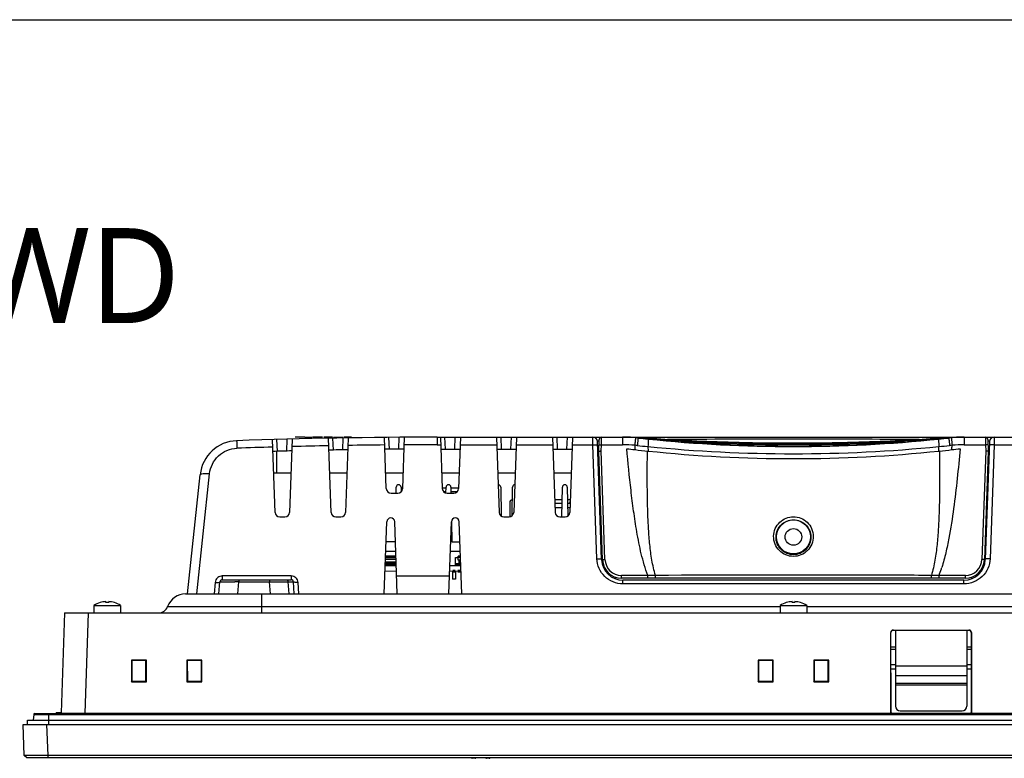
# Model space of a CAD drawing. Header units: millimetres. Extents: x 0 to 1189, y 0 to 841.
# Tile 9 of 28: x 199 to 406, y 686 to 841. Entities that reach past the tile are written whole.
import ezdxf

# ---------------------------------------------------------------- set-up
doc = ezdxf.new("R2010")
doc.units = ezdxf.units.MM
doc.header["$LTSCALE"] = 65.395
for name, color, linetype in [('ANTI_DROP_LOCK-SHAPE', 7, 'CONTINUOUS'), ('BASE_PCB_V00-TOPRC-SHAPE', 7, 'CONTINUOUS'), ('FR_HOST_COVER-LOCK-SHAPE', 7, 'CONTINUOUS'), ('FRONT_CASE-RC12_-SHAPE', 7, 'CONTINUOUS'), ('GASKET-TOPRC12W_REV01_REA-SHAPE', 7, 'CONTINUOUS'), ('GASKET-TOPRC12W_REV02_-SHAPE', 7, 'CONTINUOUS'), ('HEATSINK_RTW_RC1-SHAPE', 7, 'CONTINUOUS'), ('ISO7045-M3X5-4_8-SHAPE', 7, 'CONTINUOUS'), ('PROTECTIVE_COVER-RC1200WD-SHAPE', 7, 'CONTINUOUS'), ('REAR_CASE-RC12-SHAPE', 7, 'CONTINUOUS'), ('REAR_COVER_RC1200WD-SHAPE', 7, 'CONTINUOUS'), ('TF31-60S-0_5SH_PRT_PRT_PR-SHAPE', 7, 'CONTINUOUS'), ('TOPRC1200-FORMAT', 7, 'CONTINUOUS'), ('TOPRC1200-TEXT', 7, 'CONTINUOUS'), ('USB_2CH-672983090_MOL-SHAPE', 7, 'CONTINUOUS'), ('XRJM-S-01-8-8-X-SHAPE', 7, 'CONTINUOUS')]:
    doc.layers.add(name, color=color, linetype=linetype)
doc.styles.get("Standard").update_dxf_attribs({"font": 'malgun.ttf'})

msp = doc.modelspace()

# ---------------------------------------------------------------- linework, layer by layer
at = {"layer": 'ANTI_DROP_LOCK-SHAPE', "color": 7, "linetype": 'Continuous'}
for p, q in [((383.362514, 712.473966), (383.362514, 696.510907)), ((398.362514, 712.473966), (398.362514, 696.510907)), ((383.362514, 704.980819), (398.362514, 704.980819)), ((383.362514, 702.972635), (398.362514, 702.972635)), ((383.362514, 701.361147), (398.362514, 701.361147)), ((383.362514, 701.010907), (398.362514, 701.010907)), ((384.362514, 695.510907), (397.362514, 695.510907))]:
    msp.add_line(p, q, dxfattribs=at)
for centre, start, end in [((384.362514, 696.510907), 180, 270), ((397.362514, 696.510907), 270, 0)]:
    msp.add_arc(centre, 1, start, end, dxfattribs=at)
at = {"layer": 'BASE_PCB_V00-TOPRC-SHAPE', "color": 7, "linetype": 'Continuous'}
for p, q in [((275.913307, 726.110907), (278.211722, 726.110907)), ((289.513307, 726.110907), (291.811722, 726.110907)), ((291.864743, 724.910907), (291.853627, 724.910907))]:
    msp.add_line(p, q, dxfattribs=at)
at = {"layer": 'BASE_PCB_V00-TOPRC-SHAPE', "color": 4, "linetype": 'Continuous', "const_width": 0.2378}
for points in [[(275.871402, 724.910907), (278.253627, 724.910907)], [(289.471402, 724.910907), (290.062514, 724.910907)], [(290.662514, 724.910907), (291.142514, 724.910907)], [(291.742514, 724.910907), (291.853627, 724.910907)]]:
    msp.add_lwpolyline(points, dxfattribs=at)
at = {"layer": 'BASE_PCB_V00-TOPRC-SHAPE', "color": 7, "linetype": 'Continuous', "const_width": 0.65395}
for points in [[(290.062514, 724.910907), (290.662514, 724.910907)], [(291.142514, 724.910907), (291.742514, 724.910907)]]:
    msp.add_lwpolyline(points, dxfattribs=at)
at = {"layer": 'FR_HOST_COVER-LOCK-SHAPE', "color": 7, "linetype": 'Continuous'}
for p, q in [((294.805408, 685.510907), (294.21962, 685.510907)), ((297.805408, 685.510907), (297.21962, 685.510907))]:
    msp.add_line(p, q, dxfattribs=at)
for centre, start, end in [((294.21962, 685.710907), 210.07452477, 270), ((294.805408, 685.710907), 270, 329.92547303), ((297.21962, 685.710907), 210.07452477, 270), ((297.805408, 685.710907), 270, 329.92547303)]:
    msp.add_arc(centre, 0.2, start, end, dxfattribs=at)
at = {"layer": 'FRONT_CASE-RC12_-SHAPE', "color": 7, "linetype": 'Continuous'}
for p, q in [((208.34728, 716.110907), (207.613938, 695.110734)), ((208.34728, 716.110907), (515.377749, 716.110907)), ((213.344234, 716.110907), (212.603914, 694.910907)), ((382.362514, 712.010983), (382.399844, 711.973677)), ((382.362514, 695.110831), (382.362514, 712.010983)), ((382.412141, 695.160488), (382.399844, 711.973677)), ((382.862743, 712.510907), (398.862286, 712.510907)), ((382.862743, 712.510907), (382.899706, 712.473966)), ((382.899706, 712.473966), (398.825322, 712.473966)), ((398.862286, 712.510907), (398.825322, 712.473966)), ((399.325185, 711.973677), (399.312888, 695.160488)), ((399.362514, 712.010983), (399.325185, 711.973677)), ((399.362514, 712.010983), (399.362514, 695.110831)), ((382.402047, 708.960907), (383.362514, 708.960907)), ((382.402394, 708.487075), (383.362514, 708.487075)), ((398.362514, 708.960907), (399.322981, 708.960907)), ((398.362514, 708.487075), (399.322635, 708.487075)), ((222.434803, 706.188618), (222.429241, 701.627634)), ((222.434803, 706.188618), (222.51797, 706.105451)), ((225.590225, 706.188618), (222.434803, 706.188618)), ((222.51797, 706.105451), (222.51904, 701.717432)), ((225.507059, 706.105451), (222.51797, 706.105451)), ((225.505989, 701.717432), (225.507059, 706.105451)), ((225.590225, 706.188618), (225.507059, 706.105451)), ((225.595787, 701.627634), (225.590225, 706.188618)), ((234.134803, 706.188618), (234.129241, 701.627634)), ((234.134803, 706.188618), (234.21797, 706.105451)), ((237.290225, 706.188618), (234.134803, 706.188618)), ((234.21797, 706.105451), (234.21904, 701.717432)), ((237.207059, 706.105451), (234.21797, 706.105451)), ((237.205989, 701.717432), (237.207059, 706.105451)), ((237.290225, 706.188618), (237.207059, 706.105451)), ((237.295787, 701.627634), (237.290225, 706.188618)), ((354.434803, 706.188618), (354.429241, 701.627634)), ((357.590225, 706.188618), (354.434803, 706.188618)), ((354.434803, 706.188618), (354.51797, 706.105451)), ((357.507059, 706.105451), (354.51797, 706.105451)), ((354.51797, 706.105451), (354.51904, 701.717432)), ((357.505989, 701.717432), (357.507059, 706.105451)), ((357.590225, 706.188618), (357.507059, 706.105451)), ((357.595787, 701.627634), (357.590225, 706.188618)), ((366.134803, 706.188618), (366.129241, 701.627634)), ((369.290225, 706.188618), (366.134803, 706.188618)), ((366.134803, 706.188618), (366.21797, 706.105451)), ((369.207059, 706.105451), (366.21797, 706.105451)), ((366.21797, 706.105451), (366.21904, 701.717432)), ((369.205989, 701.717432), (369.207059, 706.105451)), ((369.290225, 706.188618), (369.207059, 706.105451)), ((369.295787, 701.627634), (369.290225, 706.188618)), ((383.362514, 705.210907), (382.40479, 705.210907)), ((399.320239, 705.210907), (398.362514, 705.210907)), ((383.362514, 704.263243), (382.405483, 704.263243)), ((399.319546, 704.263243), (398.362514, 704.263243)), ((222.429241, 701.627634), (222.51904, 701.717432)), ((222.429241, 701.627634), (225.595787, 701.627634)), ((222.51904, 701.717432), (225.505989, 701.717432)), ((225.595787, 701.627634), (225.505989, 701.717432)), ((234.129241, 701.627634), (234.21904, 701.717432)), ((234.129241, 701.627634), (237.295787, 701.627634)), ((234.21904, 701.717432), (237.205989, 701.717432)), ((237.295787, 701.627634), (237.205989, 701.717432)), ((354.429241, 701.627634), (354.51904, 701.717432)), ((354.429241, 701.627634), (357.595787, 701.627634)), ((354.51904, 701.717432), (357.505989, 701.717432)), ((357.595787, 701.627634), (357.505989, 701.717432)), ((366.129241, 701.627634), (366.21904, 701.717432)), ((366.129241, 701.627634), (369.295787, 701.627634)), ((366.21904, 701.717432), (369.205989, 701.717432)), ((369.295787, 701.627634), (369.205989, 701.717432)), ((382.362514, 695.110831), (382.412141, 695.160488)), ((399.362514, 695.110831), (399.312888, 695.160488)), ((199.88951, 686.110602), (199.662514, 692.610907)), ((199.662514, 692.610907), (524.062514, 692.610907)), ((204.886464, 686.110602), (204.659468, 692.610907)), ((200.40696, 685.610907), (199.88951, 686.110602)), ((200.40696, 685.610907), (199.889544, 686.110538)), ((523.318069, 685.610907), (200.40696, 685.610907)), ((204.886464, 685.610907), (204.886464, 686.110602)), ((518.838565, 686.110602), (204.886464, 686.110602))]:
    msp.add_line(p, q, dxfattribs=at)
for centre, major_axis, ratio, start_param, end_param in [((382.862591, 712.011135), (0.486716, 0.114898), 0.9993187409, 1.3388201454, 2.9099212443), ((382.89992, 711.973829), (-0.301351, 0.399256), 0.9995563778, -0.6463408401, 0.9247602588), ((398.825109, 711.973829), (0.301351, 0.399256), 0.9995563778, -0.924760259, 0.6463408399), ((398.862438, 712.011135), (0.486716, -0.114898), 0.9993187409, 0.2316714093, 1.8027725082), ((382.912217, 695.160945), (0.440875, 0.236072), 0.9997805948, 2.6508026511, 2.750907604), ((398.812812, 695.160945), (0.440875, -0.236072), 0.9997805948, 0.3906850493, 0.4907900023)]:
    msp.add_ellipse(centre, major_axis=major_axis, ratio=ratio, start_param=start_param, end_param=end_param, dxfattribs=at)
msp.add_open_spline([(204.886464, 686.110602), (204.562039, 686.109432), (203.925764, 686.107358), (203.002045, 686.105013), (202.150679, 686.103541), (201.501458, 686.103054), (201.042283, 686.103197), (200.751034, 686.103542), (200.499393, 686.104104), (200.289804, 686.104927), (200.142331, 686.105745), (200.046923, 686.106706), (199.992502, 686.107148), (199.95023, 686.108362), (199.918783, 686.107851), (199.901196, 686.11075), (199.891211, 686.108927), (199.889544, 686.110538)], degree=3, knots=[0, 0, 0, 0, 0.1947718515, 0.3819942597, 0.5545625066, 0.7058958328, 0.7717590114, 0.8302306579, 0.8807505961, 0.9228302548, 0.9560689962, 0.9692673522, 0.9801444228, 0.9886732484, 0.9948313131, 0.9986081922, 1, 1, 1, 1], dxfattribs=at)
at = {"layer": 'GASKET-TOPRC12W_REV01_REA-SHAPE', "color": 7, "linetype": 'Continuous'}
for p, q in [((206.542645, 694.979311), (206.517748, 694.910907)), ((206.542645, 694.979311), (517.182383, 694.979311)), ((207.613938, 695.110734), (206.731145, 695.110734)), ((213.712514, 695.110734), (213.712514, 694.910907))]:
    msp.add_line(p, q, dxfattribs=at)
msp.add_arc((206.731169, 694.905392), 0.205342, 90.00566724, 96.00155771, dxfattribs=at)
msp.add_open_spline([(206.731145, 695.110734), (206.690994, 695.110733), (206.608552, 695.085802), (206.556391, 695.017076), (206.542645, 694.979311)], degree=3, knots=[0, 0, 0, 0, 0.4997622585, 1, 1, 1, 1], dxfattribs=at)
at = {"layer": 'GASKET-TOPRC12W_REV02_-SHAPE', "color": 7, "linetype": 'Continuous'}
for p, q in [((201.863275, 694.728338), (201.756764, 693.510907)), ((201.863275, 694.728338), (513.861753, 694.728338)), ((202.062514, 694.910907), (513.662514, 694.910907)), ((205.062514, 692.610907), (205.062514, 694.910907)), ((200.562514, 692.610907), (200.562514, 693.510907)), ((200.562514, 693.510907), (515.162514, 693.510907))]:
    msp.add_line(p, q, dxfattribs=at)
msp.add_arc((202.062514, 694.710907), 0.2, 90, 175, dxfattribs=at)
at = {"layer": 'HEATSINK_RTW_RC1-SHAPE', "color": 7, "linetype": 'Continuous'}
for p, q in [((278.181095, 741.310907), (278.203788, 742.610983)), ((279.221241, 742.610983), (279.238861, 741.601499)), ((288.681656, 741.343012), (288.703788, 742.610983)), ((289.721241, 742.610983), (289.743933, 741.310907)), ((300.221241, 742.610983), (300.328092, 736.489449)), ((302.597905, 736.54497), (302.703788, 742.610983)), ((313.09382, 736.310907), (313.203788, 742.610983)), ((314.221241, 742.610983), (314.328077, 736.490341)), ((289.848651, 735.31164), (289.921975, 731.110907)), ((278.003054, 731.110907), (276.08791, 731.110907)), ((289.921975, 731.110907), (291.637118, 731.110907)), ((276.018069, 729.110907), (278.10696, 729.110907)), ((289.618069, 729.110907), (291.70696, 729.110907))]:
    msp.add_line(p, q, dxfattribs=at)
for centre, start, end in [((278.712514, 742.602103), 1, 179), ((289.212514, 742.602103), 1, 179), ((299.712514, 742.602103), 1, 92.49407672), ((303.212514, 742.602103), 95.35546248, 179), ((313.712514, 742.602103), 1, 179)]:
    msp.add_arc(centre, 0.508804, start, end, dxfattribs=at)
at = {"layer": 'ISO7045-M3X5-4_8-SHAPE', "color": 7, "linetype": 'Continuous'}
for p, q in [((214.562514, 717.662378), (214.562514, 716.110907)), ((214.562514, 717.662378), (220.162514, 717.662378)), ((215.862514, 718.280167), (215.862514, 718.289611)), ((217.062514, 718.280167), (217.062514, 718.501883)), ((217.662514, 718.501883), (217.662514, 718.280167)), ((218.862514, 718.289611), (218.862514, 718.280167)), ((220.162514, 717.662378), (220.162514, 716.110907)), ((359.062514, 717.662378), (364.662514, 717.662378)), ((359.062514, 717.662378), (359.062514, 716.110907)), ((360.362514, 718.280167), (360.362514, 718.289611)), ((361.562514, 718.280167), (361.562514, 718.501883)), ((362.162514, 718.501883), (362.162514, 718.280167)), ((363.362514, 718.289611), (363.362514, 718.280167)), ((364.662514, 717.662378), (364.662514, 716.110907))]:
    msp.add_line(p, q, dxfattribs=at)
for centre, radius, start, end in [((217.362514, 713.519915), 5, 107.45760312, 124.05579774), ((217.362514, 713.519915), 4.990992, 93.44602869, 107.4901275), ((217.362514, 713.519915), 4.769696, 86.39388186, 93.60611814), ((217.362514, 713.519915), 4.990992, 72.5098725, 86.55397131), ((217.362514, 713.519915), 5, 55.94420226, 72.54239688), ((361.862514, 713.519915), 5, 107.45760312, 124.05579774), ((361.862514, 713.519915), 4.990992, 93.44602869, 107.4901275), ((361.862514, 713.519915), 4.769696, 86.39388186, 93.60611814), ((361.862514, 713.519915), 4.990992, 72.5098725, 86.55397131), ((361.862514, 713.519915), 5, 55.94420226, 72.54239688)]:
    msp.add_arc(centre, radius, start, end, dxfattribs=at)
at = {"layer": 'PROTECTIVE_COVER-RC1200WD-SHAPE', "color": 7, "linetype": 'Continuous'}
for p, q in [((321.408631, 751.52673), (321.450121, 753.110907)), ((321.450121, 753.110907), (326.449168, 753.110907)), ((325.877605, 753.110907), (325.877605, 751.52673)), ((329.264279, 752.98703), (328.630818, 753.032307)), ((328.638906, 753.030869), (328.631189, 753.032279)), ((328.631189, 753.032279), (328.76367, 753.022738)), ((328.76367, 753.022738), (329.047357, 753.002435)), ((329.047357, 753.002435), (329.19948, 752.99162)), ((329.19948, 752.99162), (329.258663, 752.987425)), ((333.363955, 752.714066), (333.441331, 752.70925)), ((390.3508, 752.713444), (390.43595, 752.718739)), ((390.35081, 752.713426), (390.43595, 752.718739)), ((394.752167, 753.007759), (394.919566, 753.019744)), ((394.919566, 753.019744), (395.094518, 753.032332)), ((395.094518, 753.032332), (395.043889, 753.023097)), ((397.275806, 753.110907), (402.274908, 753.110907)), ((397.847425, 753.110907), (397.847425, 751.52673)), ((402.274908, 753.110907), (402.316398, 751.52673)), ((320.897435, 751.110907), (320.631241, 751.110907)), ((320.862514, 750.110907), (320.950426, 752.628357)), ((321.362819, 750.214863), (321.408631, 751.52673)), ((321.408631, 751.52673), (325.877605, 751.52673)), ((331.224078, 751.145429), (331.242373, 750.187599)), ((333.362514, 752.525055), (333.362514, 752.690875)), ((335.362514, 752.578937), (335.362514, 752.332133)), ((349.135344, 751.999961), (349.135575, 751.999812)), ((374.587982, 751.999913), (374.587751, 751.999764)), ((388.362514, 752.578937), (388.362514, 752.332133)), ((390.362514, 752.690874), (390.362514, 752.525054)), ((392.482655, 750.187597), (392.50095, 751.145429)), ((397.847425, 751.52673), (402.316398, 751.52673)), ((402.316398, 751.52673), (402.36221, 750.214863)), ((402.774603, 752.628357), (402.862514, 750.110907)), ((403.093788, 751.110907), (402.827594, 751.110907)), ((320.897435, 749.110907), (320.701082, 749.110907)), ((321.660091, 727.271309), (320.862514, 750.110907)), ((322.159786, 727.392715), (321.362819, 750.214863)), ((392.613268, 750.201221), (392.482655, 750.187597)), ((402.36221, 750.214863), (401.565243, 727.392715)), ((402.862514, 750.110907), (402.064938, 727.271309)), ((403.023946, 749.110907), (402.827594, 749.110907)), ((331.202767, 724.014863), (325.657654, 724.014863)), ((325.657654, 723.410907), (325.657654, 724.014863)), ((331.202767, 723.410907), (331.202767, 724.014863)), ((398.067375, 724.014863), (392.522265, 724.014863)), ((392.522265, 723.410907), (392.522265, 724.014863)), ((398.067375, 723.410907), (398.067375, 724.014863)), ((398.067375, 723.410907), (325.657654, 723.410907))]:
    msp.add_line(p, q, dxfattribs=at)
for points in [[(333.912962, 752.680195), (333.071859, 752.732382), (332.255935, 752.784435), (331.466074, 752.836115), (330.703818, 752.887188), (329.969473, 752.937584), (329.264279, 752.98703)], [(390.6479, 752.732049), (389.806289, 752.679842), (388.940251, 752.627719), (388.050667, 752.575868), (387.13777, 752.52443), (386.202025, 752.473566), (385.243471, 752.423414), (384.262239, 752.37412), (383.258432, 752.325829), (382.23215, 752.278695), (381.183499, 752.232884), (380.112566, 752.188566), (379.01946, 752.145916), (377.904279, 752.105108), (376.767115, 752.066311), (375.608102, 752.029696), (374.587982, 751.999913)], [(395.094888, 753.03236), (394.45777, 752.986821), (393.752175, 752.937343), (393.017379, 752.886929), (392.254657, 752.83583), (391.464318, 752.784125), (390.6479, 752.732049)], [(349.135343, 751.999961), (348.102633, 752.030129), (346.944315, 752.066758), (345.807832, 752.105565), (344.693319, 752.146379), (343.600868, 752.189032), (342.530577, 752.23335), (341.482555, 752.279158), (340.456888, 752.326286), (339.453682, 752.374568), (338.473039, 752.423851), (337.51506, 752.47399), (336.579876, 752.524839), (335.667528, 752.57626), (334.778479, 752.628092), (333.912962, 752.680195)], [(374.587983, 751.999913), (370.438357, 751.902373), (366.141808, 751.841343), (361.846783, 751.821083), (357.553554, 751.841678), (353.262517, 751.902832), (349.135344, 751.999961)]]:
    msp.add_lwpolyline(points, dxfattribs=at)
for radius in [3.576553, 1.75]:
    msp.add_circle((361.862514, 732.110907), radius, dxfattribs=at)
for centre, radius, start, end in [((321.45012, 752.610879), 0.5, 89.99988835, 177.99680061), ((325.877059, 723.10149), 30.009418, 84.73574418, 89.9989567), ((326.448892, 722.787063), 30.323844, 85.87306285, 89.99947906), ((325.874433, 723.08325), 30.027821, 83.7257741, 84.73394858), ((361.536092, 1047.314952), 296.159166, 263.72312624, 264.12969213), ((363.306998, 1233.361514), 481.57923, 265.94572462, 266.43523383), ((362.19059, 1047.299458), 296.143584, 275.87029634, 276.27688214), ((359.277274, 1249.627084), 497.884748, 273.97080531, 274.08585594), ((397.850595, 723.083266), 30.027805, 95.26605435, 96.27424349), ((397.276081, 722.786994), 30.323913, 90.00051934, 94.12553708), ((397.847971, 723.10149), 30.009418, 90.00104332, 95.264259), ((402.274908, 752.610907), 0.5, 2, 90), ((325.877108, 723.517934), 28.008796, 84.7357466, 89.99898178), ((363.803025, 1061.603219), 313.11369, 263.20488379, 263.52806631), ((325.871223, 719.928252), 31.585534, 84.3657984, 85.32256587), ((367.955794, 1146.360996), 396.918837, 264.36357721, 264.69012889), ((361.862515, 1057.873578), 308.254556, 264.29576506, 275.70423466), ((361.90973, 1206.873048), 455.052569, 268.12153279, 268.39138371), ((361.862509, 1205.279476), 453.458299, 268.39170341, 271.60812198), ((361.816108, 1206.846386), 455.025894, 271.60842981, 271.87742777), ((355.771628, 1146.336063), 396.893789, 275.30986012, 275.63643133), ((397.853805, 719.928285), 31.585501, 94.67743787, 95.63421976), ((360.601722, 1055.837325), 307.307874, 276.4671703, 276.7964717), ((359.919423, 1061.624396), 313.135023, 276.47196604, 276.79512612), ((397.847923, 723.517934), 28.008796, 90.00101815, 95.26425652), ((362.025334, 1045.768394), 297.179402, 263.52450273, 264.05442282), ((361.634726, 1046.355093), 297.769685, 275.97158566, 276.47518697), ((325.657654, 727.410907), 4, 182, 270), ((325.657674, 727.514884), 3.500021, 182.00033315, 269.99966685), ((398.067353, 727.514885), 3.500022, 270.00035072, 357.99964928), ((398.067375, 727.410907), 4, 270, 358), ((366.520478, 734.070287), 27.878387, 338.85749091, 341.94542697), ((362.001675, 735.579411), 32.642422, 341.88515646, 342.40628775)]:
    msp.add_arc(centre, radius, start, end, dxfattribs=at)
for points, knots in [([(328.630404, 752.984331), (328.627682, 752.984396), (328.625392, 752.970219), (328.61964, 752.952747), (328.613827, 752.914787), (328.605989, 752.866293), (328.597254, 752.802871), (328.582917, 752.693386), (328.562952, 752.526516), (328.53693, 752.294454), (328.508254, 752.024719), (328.477755, 751.725251), (328.457291, 751.516495), (328.446896, 751.408593)], [0, 0, 0, 0, 0.0051461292, 0.0190714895, 0.041908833, 0.0735396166, 0.1137235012, 0.1621974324, 0.2825393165, 0.4311167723, 0.603593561, 0.7951384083, 1, 1, 1, 1]), ([(329.156089, 752.931211), (329.11041, 752.940696), (328.938313, 752.975698), (328.765623, 753.0077), (328.638761, 753.030895)], [0, 0, 0, 0, 0.2656493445, 1, 1, 1, 1]), ([(329.156089, 752.931211), (329.153607, 752.930812), (329.155613, 752.916464), (329.148859, 752.899358), (329.146049, 752.861249), (329.138846, 752.812926), (329.131381, 752.749637), (329.117972, 752.640504), (329.098445, 752.474253), (329.07163, 752.243162), (329.040991, 751.974597), (329.00735, 751.676439), (328.984139, 751.468619), (328.972195, 751.361196)], [0, 0, 0, 0, 0.0047712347, 0.0185805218, 0.0413587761, 0.072955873, 0.1131213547, 0.1615881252, 0.2819453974, 0.4305796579, 0.6031648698, 0.7948833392, 1, 1, 1, 1]), ([(331.245808, 752.708859), (331.258267, 752.706899), (331.273442, 752.655261), (331.283435, 752.576702), (331.290063, 752.433168), (331.289578, 752.248639), (331.282845, 752.01833), (331.264035, 751.646035), (331.241844, 751.350856), (331.224078, 751.145429)], [0, 0, 0, 0, 0.0240543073, 0.0799968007, 0.1687989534, 0.2884632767, 0.4358152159, 0.6067500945, 1, 1, 1, 1]), ([(331.245808, 752.708859), (341.411206, 751.664146), (361.862511, 750.617693), (382.313817, 751.664146), (392.479221, 752.708859)], [0, 0, 0, 0, 0.4999998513, 1, 1, 1, 1]), ([(333.441331, 752.70925), (334.568401, 752.639187), (339.083213, 752.375119), (343.601857, 752.17625), (346.993305, 752.065022)], [0, 0, 0, 0, 0.2496939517, 1, 1, 1, 1]), ([(376.723408, 752.06475), (377.8606, 752.102025), (382.405286, 752.268146), (386.947509, 752.501378), (390.35081, 752.713426)], [0, 0, 0, 0, 0.2501929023, 1, 1, 1, 1]), ([(390.43595, 752.718739), (390.713286, 752.736069), (391.819777, 752.806207), (392.926037, 752.879996), (393.754878, 752.937526)], [0, 0, 0, 0, 0.2506302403, 1, 1, 1, 1]), ([(392.479221, 752.708859), (392.466761, 752.706899), (392.451587, 752.655261), (392.441593, 752.576702), (392.434966, 752.433168), (392.43545, 752.248639), (392.442184, 752.01833), (392.460994, 751.646035), (392.483185, 751.350855), (392.50095, 751.145429)], [0, 0, 0, 0, 0.0240543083, 0.0799967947, 0.1687989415, 0.2884632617, 0.4358152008, 0.6067500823, 1, 1, 1, 1]), ([(395.043889, 753.023097), (395.006701, 753.016309), (394.848092, 752.987212), (394.689807, 752.956313), (394.568932, 752.93121)], [0, 0, 0, 0, 0.2344263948, 1, 1, 1, 1]), ([(394.568932, 752.93121), (394.571415, 752.930811), (394.569408, 752.916463), (394.576162, 752.899357), (394.578972, 752.861248), (394.586175, 752.812925), (394.593641, 752.749636), (394.607049, 752.640503), (394.626576, 752.474252), (394.653391, 752.243161), (394.68403, 751.974596), (394.717672, 751.676438), (394.740882, 751.468618), (394.752827, 751.361195)], [0, 0, 0, 0, 0.0047712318, 0.0185805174, 0.0413587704, 0.0729558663, 0.1131213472, 0.1615881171, 0.2819453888, 0.4305796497, 0.603164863, 0.7948833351, 1, 1, 1, 1]), ([(395.094624, 752.984331), (395.097346, 752.984396), (395.099637, 752.970219), (395.105388, 752.952747), (395.111202, 752.914787), (395.11904, 752.866293), (395.127774, 752.802871), (395.142111, 752.693386), (395.162076, 752.526516), (395.188099, 752.294454), (395.216775, 752.024719), (395.247274, 751.725251), (395.267738, 751.516495), (395.278133, 751.408593)], [0, 0, 0, 0, 0.005146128, 0.0190714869, 0.0419088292, 0.0735396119, 0.1137234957, 0.1621974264, 0.2825393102, 0.4311167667, 0.6035935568, 0.795138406, 1, 1, 1, 1]), ([(320.908935, 751.440224), (320.909571, 751.45844), (320.969936, 751.493188), (321.070055, 751.512167), (321.228394, 751.528994), (321.345193, 751.52885), (321.408631, 751.52673)], [0, 0, 0, 0, 0.1051128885, 0.321552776, 0.6339587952, 1, 1, 1, 1]), ([(328.879853, 733.212218), (328.630316, 734.658514), (328.192316, 737.561471), (327.464843, 743.386167), (327.025961, 747.766878), (326.755624, 750.688966)], [0, 0, 0, 0, 0.2500411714, 0.5000476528, 1, 1, 1, 1]), ([(333.362514, 752.690875), (333.362514, 752.691695), (333.367616, 752.690805), (333.373072, 752.691918), (333.386109, 752.691098), (333.41104, 752.690671), (333.455094, 752.688555), (333.520882, 752.68551), (333.604715, 752.681129), (333.705368, 752.675717), (333.822012, 752.669245), (334.006014, 752.658851), (334.266243, 752.643842), (334.60748, 752.623874), (334.977636, 752.601979), (335.232562, 752.586748), (335.362514, 752.578937)], [0, 0, 0, 0, 0.0012278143, 0.0048405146, 0.0108483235, 0.0192434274, 0.0431095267, 0.0762023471, 0.1182019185, 0.1686988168, 0.2271983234, 0.2931374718, 0.44469912, 0.6175510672, 0.8050376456, 1, 1, 1, 1]), ([(335.362514, 752.332133), (335.232651, 752.343466), (334.977887, 752.366052), (334.607989, 752.399801), (334.266897, 752.431772), (334.006719, 752.456807), (333.822668, 752.474931), (333.705924, 752.486612), (333.605143, 752.496919), (333.521187, 752.505658), (333.455257, 752.512939), (333.411148, 752.517706), (333.386133, 752.521211), (333.373122, 752.522369), (333.367543, 752.524431), (333.362514, 752.524203), (333.362514, 752.525055)], [0, 0, 0, 0, 0.194618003, 0.3818448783, 0.5545362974, 0.7060894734, 0.7720711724, 0.8306514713, 0.8812416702, 0.9233561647, 0.9565645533, 0.9805512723, 0.9890016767, 0.9950637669, 0.9987280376, 1, 1, 1, 1]), ([(335.362514, 752.578937), (344.18399, 752.048717), (361.862513, 751.501291), (379.541036, 752.048716), (388.362514, 752.578937)], [0, 0, 0, 0, 0.4999999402, 1, 1, 1, 1]), ([(388.362514, 752.332133), (379.554161, 751.563427), (361.862515, 750.775331), (344.170868, 751.563427), (335.362514, 752.332133)], [0, 0, 0, 0, 0.4999999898, 1, 1, 1, 1]), ([(385.546129, 752.117826), (377.662945, 751.692721), (361.870944, 751.257493), (346.078926, 751.692101), (338.195724, 752.116918)], [0, 0, 0, 0, 0.4999999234, 1, 1, 1, 1]), ([(374.588097, 751.999774), (372.844032, 751.950404), (364.361422, 751.759334), (355.872799, 751.809057), (349.135511, 751.999814)], [0, 0, 0, 0, 0.2056351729, 1, 1, 1, 1]), ([(388.362514, 752.578937), (388.492467, 752.586748), (388.747394, 752.601979), (389.117551, 752.623874), (389.458787, 752.643842), (389.719017, 752.658851), (389.903019, 752.669245), (390.019663, 752.675717), (390.120315, 752.681128), (390.204148, 752.68551), (390.269935, 752.688554), (390.313989, 752.69067), (390.33892, 752.691097), (390.351957, 752.691917), (390.357412, 752.690804), (390.362514, 752.691694), (390.362514, 752.690874)], [0, 0, 0, 0, 0.1949641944, 0.382449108, 0.5553019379, 0.7068633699, 0.7728026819, 0.8313021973, 0.8817990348, 0.9237983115, 0.9568908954, 0.9807566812, 0.9891517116, 0.9951594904, 0.998772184, 1, 1, 1, 1]), ([(390.362514, 752.525054), (390.362514, 752.524202), (390.357486, 752.524431), (390.351907, 752.522368), (390.338895, 752.521211), (390.31388, 752.517705), (390.26977, 752.512938), (390.20384, 752.505657), (390.119883, 752.496919), (390.019102, 752.486612), (389.902358, 752.47493), (389.718308, 752.456806), (389.458131, 752.431771), (389.117039, 752.3998), (388.747142, 752.366052), (388.492378, 752.343466), (388.362514, 752.332133)], [0, 0, 0, 0, 0.00127195, 0.0049362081, 0.01099832, 0.0194488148, 0.043436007, 0.0766447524, 0.1187594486, 0.1693497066, 0.2279299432, 0.2939114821, 0.4454641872, 0.6181555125, 0.8053811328, 1, 1, 1, 1]), ([(396.969403, 750.688966), (396.775162, 748.589466), (396.362499, 744.392349), (395.62384, 738.109385), (394.834388, 732.893396), (393.980783, 728.760261), (393.436281, 726.718813), (393.11721, 725.71274)], [0, 0, 0, 0, 0.2499231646, 0.4998663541, 0.7498477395, 0.8748933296, 1, 1, 1, 1]), ([(402.816094, 751.440224), (402.815457, 751.45844), (402.755092, 751.493188), (402.654974, 751.512167), (402.496634, 751.528994), (402.379836, 751.52885), (402.316398, 751.52673)], [0, 0, 0, 0, 0.1051129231, 0.3215528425, 0.6339588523, 1, 1, 1, 1]), ([(320.862514, 750.110907), (320.871027, 750.131277), (320.897243, 750.154811), (320.953056, 750.171141), (321.014299, 750.185845), (321.089219, 750.198976), (321.206661, 750.211287), (321.299236, 750.214863), (321.362819, 750.214863)], [0, 0, 0, 0, 0.1092120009, 0.2031184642, 0.3250791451, 0.4714341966, 0.6366098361, 1, 1, 1, 1]), ([(332.808798, 724.023965), (332.482443, 725.072385), (332.007881, 727.223384), (331.588677, 730.489607), (331.337129, 733.771105), (331.141809, 738.15141), (331.065153, 743.629888), (331.088449, 748.011684), (331.111788, 750.201927)], [0, 0, 0, 0, 0.1252059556, 0.2503123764, 0.3753566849, 0.5003561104, 0.7502395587, 1, 1, 1, 1]), ([(331.242373, 750.187599), (341.407912, 749.129564), (361.862514, 748.067223), (382.317117, 749.129557), (392.482655, 750.187597)], [0, 0, 0, 0, 0.5000000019, 1, 1, 1, 1]), ([(392.61324, 750.201926), (392.636598, 748.011656), (392.659871, 743.629805), (392.583217, 738.151252), (392.38786, 733.770896), (392.136424, 730.489366), (391.716858, 727.223278), (391.242581, 725.072304), (390.916211, 724.023965)], [0, 0, 0, 0, 0.2497635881, 0.4996504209, 0.6246517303, 0.7496974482, 0.8748023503, 1, 1, 1, 1]), ([(402.862514, 750.110907), (402.854494, 750.130315), (402.829295, 750.153755), (402.774458, 750.170544), (402.713189, 750.185406), (402.637964, 750.198665), (402.519692, 750.211241), (402.426352, 750.214863), (402.36221, 750.214863)], [0, 0, 0, 0, 0.1045580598, 0.1981861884, 0.3202563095, 0.467151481, 0.6334467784, 1, 1, 1, 1]), ([(357.695872, 732.24815), (357.704252, 732.798762), (357.943283, 733.902001), (358.89938, 735.268244), (360.27825, 736.155487), (361.866455, 736.458878), (363.454202, 736.152535), (364.831691, 735.262469), (365.783599, 733.896358), (366.02082, 732.795904), (366.029157, 732.24815)], [0, 0, 0, 0, 0.1281445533, 0.2546689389, 0.3785578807, 0.5002909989, 0.6220307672, 0.7459417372, 0.8725206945, 1, 1, 1, 1]), ([(358.189667, 732.110907), (358.197906, 732.59541), (358.410178, 733.565674), (359.254224, 734.765579), (360.46871, 735.543517), (361.865981, 735.809265), (363.262852, 735.540931), (364.476131, 734.760511), (365.316492, 733.560713), (365.527166, 732.592896), (365.535362, 732.110907)], [0, 0, 0, 0, 0.1281710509, 0.2546685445, 0.3785436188, 0.5002910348, 0.6220450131, 0.7459419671, 0.8724940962, 1, 1, 1, 1]), ([(331.202767, 724.014863), (330.916183, 724.753573), (330.413261, 726.25789), (329.604199, 729.320373), (329.148892, 731.65289), (328.879853, 733.212218)], [0, 0, 0, 0, 0.2502325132, 0.50027354, 1, 1, 1, 1]), ([(366.029157, 732.24815), (366.037672, 731.688602), (365.825158, 730.560433), (364.880203, 729.150303), (363.48427, 728.226272), (361.858823, 727.908051), (360.233853, 728.229093), (358.839352, 729.155735), (357.89829, 730.565643), (357.687396, 731.691191), (357.695872, 732.24815)], [0, 0, 0, 0, 0.127789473, 0.2538797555, 0.3778204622, 0.5002675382, 0.6227186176, 0.7466741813, 0.872801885, 1, 1, 1, 1]), ([(365.535362, 732.110907), (365.543743, 731.61806), (365.357796, 730.623447), (364.525663, 729.379295), (363.294248, 728.563156), (361.859255, 728.281912), (360.424686, 728.565648), (359.194541, 729.38409), (358.365844, 730.628043), (358.181325, 731.620342), (358.189667, 732.110907)], [0, 0, 0, 0, 0.1276148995, 0.2536757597, 0.3776935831, 0.5002678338, 0.6228459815, 0.7468783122, 0.8729759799, 1, 1, 1, 1]), ([(321.660091, 727.271309), (321.659446, 727.289769), (321.718494, 727.32894), (321.818449, 727.354952), (321.977556, 727.382763), (322.095612, 727.39057), (322.159786, 727.392715)], [0, 0, 0, 0, 0.1050641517, 0.3220388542, 0.6347721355, 1, 1, 1, 1]), ([(402.064938, 727.271309), (402.065583, 727.289769), (402.006535, 727.32894), (401.90658, 727.354952), (401.747473, 727.382763), (401.629416, 727.39057), (401.565243, 727.392715)], [0, 0, 0, 0, 0.1050641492, 0.3220388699, 0.6347721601, 1, 1, 1, 1]), ([(332.785627, 723.410907), (332.790182, 723.410907), (332.791326, 723.436037), (332.797933, 723.465185), (332.800762, 723.52817), (332.804827, 723.604628), (332.807333, 723.698752), (332.809672, 723.839876), (332.809619, 723.949637), (332.808799, 724.023963)], [0, 0, 0, 0, 0.0222254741, 0.0831784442, 0.1807138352, 0.3101034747, 0.4649090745, 0.6372876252, 1, 1, 1, 1]), ([(390.916211, 724.023965), (386.075335, 724.031913), (366.706208, 724.057058), (347.337039, 724.047818), (332.808798, 724.023965)], [0, 0, 0, 0, 0.2499275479, 1, 1, 1, 1]), ([(390.939382, 723.410906), (390.934827, 723.410906), (390.933683, 723.436037), (390.927076, 723.465185), (390.924247, 723.528171), (390.920182, 723.604629), (390.917677, 723.698753), (390.915338, 723.839878), (390.91539, 723.949639), (390.916211, 724.023965)], [0, 0, 0, 0, 0.0222254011, 0.0831784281, 0.1807139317, 0.310103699, 0.4649093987, 0.6372879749, 1, 1, 1, 1])]:
    msp.add_open_spline(points, degree=3, knots=knots, dxfattribs=at)
for points in [[(328.446896, 751.408593), (328.467695, 751.100695), (328.488708, 750.792812), (328.509946, 750.484944)], [(395.215082, 750.484943), (395.236321, 750.792811), (395.257334, 751.100695), (395.278133, 751.408593)], [(332.808798, 724.023962), (332.273455, 724.020779), (331.738111, 724.017765), (331.202767, 724.014863)], [(392.522265, 724.014863), (391.986913, 724.017764), (391.451561, 724.020779), (390.916211, 724.023963)]]:
    msp.add_open_spline(points, degree=3, dxfattribs=at)
at = {"layer": 'REAR_CASE-RC12-SHAPE', "color": 7, "linetype": 'Continuous'}
for p, q in [((288.700296, 742.410907), (287.914498, 742.410907)), ((291.340531, 742.410907), (289.724733, 742.410907)), ((279.362514, 741.910907), (279.362514, 741.751445)), ((302.112514, 739.410907), (302.112514, 736.325742)), ((302.656658, 739.910907), (302.612514, 739.910907)), ((313.156658, 739.910907), (311.6018, 739.910907)), ((314.853229, 739.910907), (314.268371, 739.910907)), ((233.841169, 720.110907), (489.883859, 720.110907)), ((249.8501, 720.110907), (249.850086, 716.110907)), ((230.069933, 717.44424), (359.062514, 717.44424)), ((364.662514, 717.44424), (493.655096, 717.44424))]:
    msp.add_line(p, q, dxfattribs=at)
for centre, radius, start, end in [((279.862514, 741.910907), 0.5, 130.8557518, 180), ((302.612514, 739.410907), 0.5, 90, 180), ((233.841169, 716.110907), 4, 90, 160.52877937), ((228.184315, 718.110907), 2, 270, 340.52877937)]:
    msp.add_arc(centre, radius, start, end, dxfattribs=at)
at = {"layer": 'REAR_COVER_RC1200WD-SHAPE', "color": 7, "linetype": 'Continuous'}
for p, q in [((256.30061, 752.722215), (255.761216, 737.276007)), ((258.973658, 753.110907), (256.923667, 753.110907)), ((258.984834, 753.110907), (260.444848, 753.110907)), ((262.687591, 753.110907), (260.58035, 753.110907)), ((264.807051, 753.110907), (262.97564, 753.110907)), ((264.493812, 737.276007), (263.948475, 752.892424)), ((264.973795, 750.411125), (264.886534, 752.909948)), ((265.004112, 753.110907), (266.939134, 753.110907)), ((266.961003, 750.445756), (267.048368, 752.947544)), ((268.784373, 753.110907), (267.180327, 753.110907)), ((268.109073, 752.964567), (267.561216, 737.276007)), ((276.119208, 742.276007), (275.742642, 753.059457)), ((276.768302, 750.568422), (276.681022, 753.067774)), ((278.765816, 750.583573), (278.85314, 753.084215)), ((279.913482, 753.090815), (279.53582, 742.276007)), ((286.862514, 753.110907), (286.862514, 751.52673)), ((286.862514, 753.110907), (321.454886, 753.110907)), ((287.540845, 753.110907), (287.919208, 742.276007)), ((288.566818, 750.610907), (288.479516, 753.110907)), ((290.56677, 750.610907), (290.654072, 753.110907)), ((291.714183, 753.110907), (291.33582, 742.276007)), ((299.340845, 753.110907), (299.893812, 737.276007)), ((300.366818, 750.610907), (300.279516, 753.110907)), ((302.36677, 750.610907), (302.454072, 753.110907)), ((303.514183, 753.110907), (302.961216, 737.276007)), ((311.140845, 753.110907), (311.693812, 737.276007)), ((312.166818, 750.610907), (312.079516, 753.110907)), ((314.16677, 750.610907), (314.254072, 753.110907)), ((315.314183, 753.110907), (314.761216, 737.276007)), ((319.623373, 751.52673), (319.59571, 753.110907)), ((326.449168, 753.110907), (397.275806, 753.110907)), ((402.274908, 753.110907), (436.862514, 753.110907)), ((404.129318, 753.110907), (404.101656, 751.52673)), ((252.693812, 737.276007), (252.158348, 752.609688)), ((253.183337, 750.137879), (253.096086, 752.636414)), ((255.152127, 750.191576), (255.23954, 752.694752)), ((286.862514, 751.52673), (287.596166, 751.52673)), ((291.658863, 751.52673), (299.396166, 751.52673)), ((303.458863, 751.52673), (311.196166, 751.52673)), ((315.258863, 751.52673), (319.623371, 751.52673)), ((319.612145, 752.169319), (319.607631, 752.427034)), ((320.461464, 727.526871), (319.623371, 751.52673)), ((321.460855, 727.353859), (320.595101, 752.145806)), ((334.896905, 752.622123), (335.360843, 752.624432)), ((334.897137, 752.621174), (335.361077, 752.623463)), ((388.364043, 752.623839), (388.83165, 752.621389)), ((388.364176, 752.62443), (388.831815, 752.622104)), ((403.129927, 752.145806), (402.264174, 727.353859)), ((404.101658, 751.52673), (403.263564, 727.526871)), ((404.101658, 751.52673), (408.466166, 751.52673)), ((253.07659, 745.610907), (253.087156, 750.135173)), ((287.628147, 750.610907), (291.626881, 750.610907)), ((299.428147, 750.610907), (303.426881, 750.610907)), ((311.228147, 750.610907), (315.226881, 750.610907)), ((234.282931, 720.110907), (236.920798, 745.208536)), ((236.250243, 720.110907), (238.909842, 745.415302)), ((252.402751, 745.610907), (256.052277, 745.610907)), ((264.202751, 745.610907), (267.852277, 745.610907)), ((276.002751, 745.610907), (279.652277, 745.610907)), ((287.802751, 745.610907), (291.452277, 745.610907)), ((299.602751, 745.610907), (303.252277, 745.610907)), ((311.402751, 745.610907), (315.052277, 745.610907)), ((277.118599, 741.310907), (278.536429, 741.310907)), ((288.918599, 741.310907), (290.336429, 741.310907)), ((321.043775, 739.297471), (321.248346, 739.062139)), ((402.681254, 739.297471), (402.476683, 739.062139)), ((253.693203, 736.310907), (254.761826, 736.310907)), ((265.493203, 736.310907), (266.561826, 736.310907)), ((300.893203, 736.310907), (301.961826, 736.310907)), ((312.693203, 736.310907), (313.761826, 736.310907)), ((275.703782, 720.110907), (276.234595, 735.311394)), ((278.421247, 720.110907), (277.890434, 735.311394)), ((289.303782, 720.110907), (289.834595, 735.311394)), ((292.021247, 720.110907), (291.490434, 735.311394)), ((321.259815, 733.110907), (321.456167, 733.110907)), ((402.268861, 733.110907), (402.465214, 733.110907)), ((321.301305, 731.922775), (321.497658, 731.922775)), ((402.227371, 731.922775), (402.423724, 731.922775)), ((241.583146, 723.902995), (241.583146, 723.110907)), ((256.083281, 723.902995), (241.583146, 723.902995)), ((256.083281, 723.902995), (256.083281, 723.110907)), ((278.288383, 723.91561), (289.436645, 723.91561)), ((322.310102, 724.876138), (322.408525, 725.0821)), ((322.310102, 724.876138), (322.408957, 725.081903)), ((401.316474, 725.08083), (401.414939, 724.876155)), ((401.317017, 725.081079), (401.414939, 724.876155)), ((240.088854, 722.533729), (239.876884, 720.110907)), ((240.862514, 720.110907), (241.085049, 722.654485)), ((241.583146, 723.110907), (256.083281, 723.110907)), ((244.847293, 720.110907), (245.069827, 722.654485)), ((245.069827, 723.110907), (245.069827, 722.654485)), ((245.069827, 722.654485), (251.53216, 722.654485)), ((251.53216, 723.110907), (251.53216, 722.654485)), ((251.718888, 720.110907), (251.53216, 722.654485)), ((255.643129, 720.110907), (255.456401, 722.654485)), ((255.456401, 722.654485), (256.568246, 722.654485)), ((256.698881, 720.110907), (256.568246, 722.654485)), ((257.673739, 720.110907), (257.549306, 722.533729)), ((324.410301, 723.612516), (324.285321, 723.333376)), ((324.41114, 723.612156), (324.285321, 723.333376)), ((397.766915, 723.010907), (325.958114, 723.010907)), ((325.958114, 722.218819), (325.958114, 723.010907)), ((397.766915, 722.218819), (325.958114, 722.218819)), ((397.766915, 722.218819), (397.766915, 723.010907)), ((399.439714, 723.333379), (399.313861, 723.613304)), ((399.439714, 723.333379), (399.314302, 723.613493)), ((234.282931, 720.110907), (249.8501, 720.110907))]:
    msp.add_line(p, q, dxfattribs=at)
msp.add_lwpolyline([(319.603802, 752.64746), (319.59805, 752.977099), (319.596454, 753.075266), (319.59571, 753.110907)], dxfattribs=at)
for centre, radius, start, end in [((286.862514, -448.589093), 1201.7, 90, 92.015657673), ((319.59571, 752.110907), 1, 2, 90), ((404.129318, 752.110907), 1, 90, 178), ((244.876974, 744.372308), 8, 92.01565767, 174), ((286.862601, -448.176907), 1199.703638, 91.65500473, 92.015655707), ((286.862448, -448.169301), 1199.696031, 91.091764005, 91.462394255), ((286.862476, -448.171308), 1199.698039, 90.528432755, 90.898315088), ((286.862542, -448.17535), 1199.702081, 90.000001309, 90.33452009), ((361.862306, -4633.772213), 5386.461839, 89.718098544, 90.281897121), ((286.862514, -448.589093), 1199.2, 91.464532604, 91.654168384), ((286.862514, -448.589093), 1199.2, 90.900219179, 91.0906914), ((286.862514, -448.589093), 1199.2, 90.336187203, 90.527126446), ((321.740105, 748.010907), 1, 182, 218.461959), ((321.741473, 748.03036), 1.502415, 230.16734545, 239.54970236), ((401.983117, 748.03097), 1.503165, 300.46697396, 304.47426484), ((401.984924, 748.010907), 1, 321.58353283, 358), ((401.984225, 748.029489), 1.501317, 304.4714232, 309.83433906), ((277.118599, 742.310907), 1, 182, 270), ((278.536429, 742.310907), 1, 270, 358), ((288.918599, 742.310907), 1, 182, 270), ((290.336429, 742.310907), 1, 270, 358), ((253.693203, 737.310907), 1, 182, 270), ((254.761826, 737.310907), 1, 270, 358), ((265.493203, 737.310907), 1, 182, 270), ((266.561826, 737.310907), 1, 270, 358), ((300.893203, 737.310907), 1, 182, 270), ((301.961826, 737.310907), 1, 270, 358), ((312.693203, 737.310907), 1, 182, 270), ((313.761826, 737.310907), 1, 270, 358), ((277.062514, 735.282483), 0.828424, 2, 178), ((290.662514, 735.282483), 0.828424, 2, 178), ((325.958114, 727.510907), 4.5, 182, 270), ((397.766915, 727.510907), 4.5, 270, 358), ((241.583492, 722.402568), 1.500548, 129.48844609, 133.65859132), ((241.583146, 722.610907), 0.5, 90.00000001, 174.99999814), ((241.168864, 361.438313), 361.237235, 89.38125674, 89.51276413)]:
    msp.add_arc(centre, radius, start, end, dxfattribs=at)
for points, knots in [([(238.909842, 745.415302), (238.98362, 746.11655), (239.385609, 747.508917), (240.679569, 749.253751), (242.512418, 750.44576), (243.94804, 750.759099), (244.665938, 750.784419)], [0, 0, 0, 0, 0.2477089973, 0.4967883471, 0.7476449, 1, 1, 1, 1]), ([(244.595593, 752.367358), (244.605334, 752.367701), (244.589879, 752.305585), (244.612553, 752.243304), (244.609799, 752.092057), (244.622584, 751.9088), (244.631039, 751.673434), (244.647089, 751.295011), (244.658235, 750.993811), (244.665938, 750.784419)], [0, 0, 0, 0, 0.0184543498, 0.0726267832, 0.1610304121, 0.2813533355, 0.4300493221, 0.6033114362, 1, 1, 1, 1]), ([(319.623371, 751.52673), (319.858299, 751.53458), (320.18346, 751.52069), (320.500684, 751.459269), (320.621489, 751.39016), (320.622762, 751.353718)], [0, 0, 0, 0, 0.6783605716, 0.8947663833, 1, 1, 1, 1]), ([(320.595101, 752.145806), (320.59427, 752.169669), (320.619148, 752.244261), (320.748872, 752.336278), (320.867831, 752.3814), (320.94239, 752.404382)], [0, 0, 0, 0, 0.1572545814, 0.4861605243, 1, 1, 1, 1]), ([(402.902078, 752.361727), (402.937211, 752.347102), (403.030112, 752.304534), (403.132336, 752.214925), (403.129927, 752.145806)], [0, 0, 0, 0, 0.3549434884, 1, 1, 1, 1]), ([(404.101658, 751.52673), (403.86673, 751.53458), (403.541568, 751.52069), (403.224345, 751.459269), (403.10354, 751.39016), (403.102267, 751.353718)], [0, 0, 0, 0, 0.6783605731, 0.8947663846, 1, 1, 1, 1]), ([(320.943709, 747.776453), (320.925532, 747.784754), (320.86551, 747.814653), (320.807874, 747.853512), (320.777539, 747.889843)], [0, 0, 0, 0, 0.2968595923, 1, 1, 1, 1]), ([(402.781009, 747.776312), (402.799438, 747.784719), (402.860111, 747.814948), (402.918417, 747.854377), (402.948731, 747.891342)], [0, 0, 0, 0, 0.2976119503, 1, 1, 1, 1]), ([(236.920798, 745.208536), (236.928299, 745.279898), (237.174117, 745.400371), (237.572808, 745.448216), (238.200227, 745.472019), (238.660205, 745.440406), (238.909842, 745.415302)], [0, 0, 0, 0, 0.1049408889, 0.3208316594, 0.6330711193, 1, 1, 1, 1]), ([(320.461464, 727.526871), (320.52579, 727.529021), (320.760895, 727.531625), (320.9973, 727.519205), (321.16568, 727.490055)], [0, 0, 0, 0, 0.273594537, 1, 1, 1, 1]), ([(325.958114, 722.218819), (325.2508, 722.218952), (323.825749, 722.497434), (322.023771, 723.683516), (320.802768, 725.442258), (320.485676, 726.834926), (320.461464, 727.526871)], [0, 0, 0, 0, 0.2527450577, 0.5037951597, 0.7525953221, 1, 1, 1, 1]), ([(321.16568, 727.490055), (321.239567, 727.477264), (321.338091, 727.459873), (321.459583, 727.390302), (321.460855, 727.353859)], [0, 0, 0, 0, 0.6728211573, 1, 1, 1, 1]), ([(403.263564, 727.526871), (403.239274, 726.833834), (402.92139, 725.439444), (401.698348, 723.680471), (399.896297, 722.496743), (398.473053, 722.218847), (397.766915, 722.218819)], [0, 0, 0, 0, 0.2477951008, 0.496813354, 0.7476756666, 1, 1, 1, 1]), ([(402.559296, 727.490046), (402.485421, 727.477255), (402.386911, 727.459863), (402.265446, 727.390297), (402.264174, 727.353859)], [0, 0, 0, 0, 0.6728147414, 1, 1, 1, 1]), ([(403.263564, 727.526871), (403.199232, 727.529021), (402.96411, 727.531625), (402.727686, 727.519203), (402.559296, 727.490046)], [0, 0, 0, 0, 0.2735994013, 1, 1, 1, 1]), ([(257.549306, 722.533729), (257.530958, 722.890876), (257.200656, 723.626143), (256.446619, 723.902973), (256.083281, 723.902995)], [0, 0, 0, 0, 0.4960334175, 1, 1, 1, 1]), ([(240.088854, 722.533729), (240.320778, 722.514315), (240.642699, 722.511654), (240.959436, 722.556366), (241.081907, 722.618579), (241.085049, 722.654485)], [0, 0, 0, 0, 0.6788610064, 0.8948676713, 1, 1, 1, 1]), ([(241.085049, 722.654486), (241.085825, 722.662832), (241.135735, 722.653176), (241.192089, 722.668369), (241.321103, 722.664594), (241.482682, 722.669942), (241.693566, 722.670633), (242.051666, 722.672729), (242.340727, 722.672403), (242.545592, 722.672001)], [0, 0, 0, 0, 0.017210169, 0.067149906, 0.1494736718, 0.2632914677, 0.4071414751, 0.5793684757, 1, 1, 1, 1]), ([(242.545592, 722.672001), (242.673706, 722.67175), (243.238763, 722.670007), (243.803812, 722.666199), (244.240741, 722.662487)], [0, 0, 0, 0, 0.2267281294, 1, 1, 1, 1]), ([(252.120538, 722.659349), (252.297081, 722.660664), (252.948791, 722.665022), (253.600515, 722.66759), (254.075691, 722.667641)], [0, 0, 0, 0, 0.2708940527, 1, 1, 1, 1]), ([(254.075691, 722.667641), (254.223126, 722.667656), (254.658862, 722.666531), (255.094734, 722.666491), (255.382917, 722.657408)], [0, 0, 0, 0, 0.3383383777, 1, 1, 1, 1]), ([(254.96587, 723.110907), (255.085097, 723.110907), (255.333424, 723.014733), (255.44606, 722.774503), (255.456401, 722.654485)], [0, 0, 0, 0, 0.497421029, 1, 1, 1, 1]), ([(256.568246, 722.654485), (256.570338, 722.770583), (256.467051, 723.025793), (256.208907, 723.110902), (256.083277, 723.110907)], [0, 0, 0, 0, 0.4803265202, 1, 1, 1, 1]), ([(257.549306, 722.533729), (257.337259, 722.523309), (257.044405, 722.52353), (256.720611, 722.580246), (256.599585, 722.621814), (256.568246, 722.654485)], [0, 0, 0, 0, 0.6369938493, 0.8641669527, 1, 1, 1, 1])]:
    msp.add_open_spline(points, degree=3, knots=knots, dxfattribs=at)
for points in [[(402.783288, 752.404182), (402.823467, 752.39178), (402.863258, 752.377888), (402.902078, 752.361727)], [(320.777539, 747.889843), (320.75752, 747.913819), (320.741805, 747.944792), (320.740714, 747.976007)], [(402.948731, 747.891342), (402.968144, 747.915013), (402.983246, 747.945413), (402.984315, 747.976007)], [(241.583146, 723.902995), (241.245323, 723.902992), (240.889975, 723.775451), (240.62926, 723.56062)], [(240.547574, 723.488164), (240.29221, 723.244472), (240.119632, 722.885367), (240.088854, 722.533729)], [(251.532159, 722.654485), (251.728284, 722.656267), (251.92441, 722.657888), (252.120538, 722.659349)], [(255.382917, 722.657408), (255.407419, 722.656635), (255.43192, 722.655758), (255.456401, 722.654485)]]:
    msp.add_open_spline(points, degree=3, dxfattribs=at)
at = {"layer": 'TF31-60S-0_5SH_PRT_PRT_PR-SHAPE', "color": 7, "linetype": 'Continuous'}
for p, q in [((275.974418, 727.860907), (278.150611, 727.860907)), ((278.143627, 728.060907), (275.981402, 728.060907)), ((291.277514, 727.220907), (291.277514, 728.060907)), ((291.743627, 728.060907), (291.277514, 728.060907)), ((291.277514, 727.860907), (291.750611, 727.860907)), ((278.204738, 726.310907), (275.920291, 726.310907)), ((278.197405, 726.520907), (275.927624, 726.520907)), ((275.930767, 726.610907), (278.194262, 726.610907)), ((275.940021, 726.875907), (278.185008, 726.875907)), ((275.958704, 727.410907), (278.166325, 727.410907)), ((275.962196, 727.510907), (278.162833, 727.510907)), ((290.712514, 726.210907), (290.712514, 727.810907)), ((290.712514, 727.810907), (291.277514, 727.810907)), ((290.712514, 726.510907), (291.600014, 726.510907)), ((290.712514, 726.380907), (291.437514, 726.380907)), ((290.712514, 726.310907), (291.437514, 726.310907)), ((290.912514, 726.210907), (290.712514, 726.210907)), ((290.912514, 726.310907), (290.912514, 726.210907)), ((291.217514, 727.660907), (291.067514, 727.810907)), ((291.112514, 726.310907), (291.112514, 726.210907)), ((291.312514, 726.210907), (291.112514, 726.210907)), ((291.217514, 727.660907), (291.277514, 727.660907)), ((291.77296, 727.220907), (291.277514, 727.220907)), ((291.312514, 726.310907), (291.312514, 726.210907)), ((291.437514, 726.110907), (291.437514, 727.190907)), ((291.587514, 727.190907), (291.437514, 727.190907)), ((291.437514, 727.140907), (291.587514, 727.140907)), ((291.587514, 726.810907), (291.437514, 726.810907)), ((291.437514, 726.760907), (291.587514, 726.760907)), ((291.587514, 726.560907), (291.437514, 726.560907)), ((291.587514, 726.230907), (291.437514, 726.230907)), ((291.437514, 726.180907), (291.587514, 726.180907)), ((291.587514, 726.110907), (291.587514, 727.190907)), ((291.587514, 726.380907), (291.600014, 726.380907)), ((291.587514, 726.310907), (291.804738, 726.310907)), ((291.712514, 726.210907), (291.587514, 726.210907)), ((291.600014, 727.160907), (291.600014, 726.310907)), ((291.775055, 727.160907), (291.600014, 727.160907)), ((291.712514, 726.310907), (291.712514, 726.210907))]:
    msp.add_line(p, q, dxfattribs=at)
at = {"layer": 'TOPRC1200-FORMAT', "color": 7, "linetype": 'Continuous'}
msp.add_line((0, 841), (1189, 841), dxfattribs=at)
at = {"layer": 'USB_2CH-672983090_MOL-SHAPE', "color": 7, "linetype": 'Continuous'}
for p, q in [((288.130757, 741.700907), (288.687903, 741.700907)), ((288.686157, 741.600907), (288.216676, 741.600907)), ((289.737126, 741.700907), (289.862514, 741.700907)), ((291.038353, 741.600907), (289.738871, 741.600907)), ((289.862514, 741.600907), (289.862514, 741.700907)), ((291.046945, 741.610907), (289.862514, 741.610907)), ((290.062514, 724.910907), (290.062514, 723.210907)), ((290.662514, 724.910907), (290.662514, 723.210907)), ((290.662514, 723.210907), (290.062514, 723.210907))]:
    msp.add_line(p, q, dxfattribs=at)
at = {"layer": 'XRJM-S-01-8-8-X-SHAPE', "color": 7, "linetype": 'Continuous'}
for p, q in [((311.626244, 739.210907), (313.14444, 739.210907)), ((313.126985, 738.210907), (311.661165, 738.210907)), ((314.280589, 739.210907), (314.828785, 739.210907)), ((314.793864, 738.210907), (314.298044, 738.210907)), ((314.844116, 739.649938), (314.712514, 739.210907))]:
    msp.add_line(p, q, dxfattribs=at)

# ---------------------------------------------------------------- texts
at = {"layer": 'TOPRC1200-TEXT', "color": 2, "linetype": 'Continuous', "insert": (46.617725, 797.115426), "char_height": 20, "width": 194.51851852, "attachment_point": 1, "line_spacing_factor": 0.9}
msp.add_mtext('TOPRC1200WD', dxfattribs=at)

doc.saveas('drawing.dxf')
